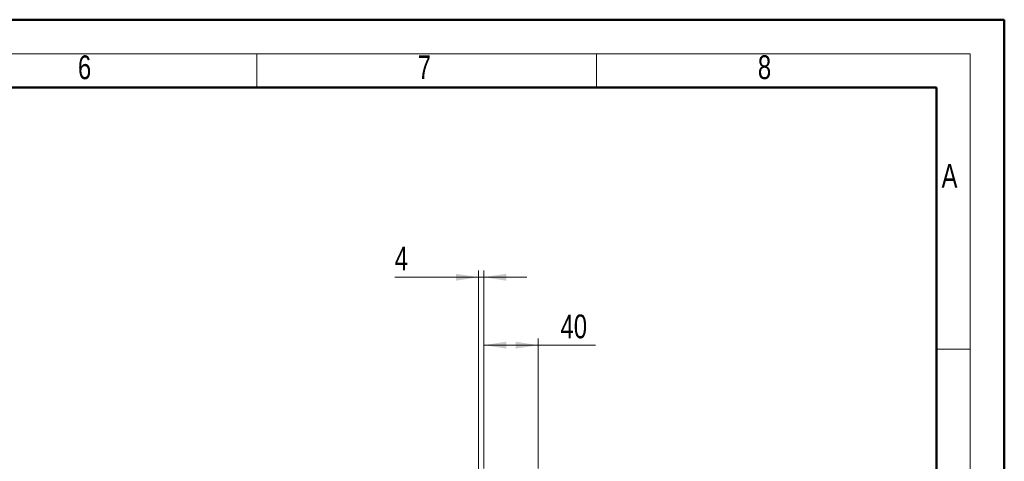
# Model space of a CAD drawing. Header units: millimetres. Extents: x 0 to 420, y 0 to 297.
# Tile 145 of 145: x 275 to 420, y 232 to 297. Entities that reach past the tile are written whole.
import ezdxf

# ---------------------------------------------------------------- set-up
doc = ezdxf.new("R2010")
doc.units = ezdxf.units.MM
doc.styles.add('SLDTEXTSTYLE0', font='TXT', dxfattribs={"width": 0.75})
doc.dimstyles.new('SLDDIMSTYLE0', dxfattribs={"dimtxt": 3.5, "dimasz": 3.302, "dimexe": 0, "dimexo": 0.0625, "dimgap": 0.875, "dimtad": 1, "dimlfac": 5, "dimrnd": 1e-09, "dimzin": 12, "dimdsep": 46, "dimtxsty": 'SLDTEXTSTYLE0', "dimsah": 1, "dimcen": 0.09, "dimadec": 0, "dimazin": 3, "dimtfac": 1, "dimtofl": 0, "dimtmove": 0, "dimatfit": 3, "dimfxl": 1, "dimfrac": 2, "dimtolj": 1, "dimtzin": 12, "dimarcsym": 0})
doc.dimstyles.new('SLDDIMSTYLE1', dxfattribs={"dimtxt": 3.5, "dimasz": 3.302, "dimexe": 0, "dimexo": 0.0625, "dimgap": 0.875, "dimtad": 1, "dimlfac": 5, "dimrnd": 1e-09, "dimzin": 12, "dimdsep": 46, "dimtxsty": 'SLDTEXTSTYLE0', "dimsah": 1, "dimcen": 0.09, "dimadec": 0, "dimazin": 3, "dimtfac": 1, "dimtmove": 0, "dimatfit": 0, "dimfxl": 1, "dimfrac": 2, "dimtolj": 1, "dimtzin": 12, "dimarcsym": 0})

# ---------------------------------------------------------------- blocks, each defined once
blk = doc.blocks.new('_D_10')
at = {"color": 7, "linetype": 'Continuous', "lineweight": 18}
for p, q in [((343.49, 231.16), (343.49, 250.32)), ((343.49, 249.32), (351.49, 249.32)), ((351.49, 231.16), (351.49, 250.32)), ((351.49, 249.32), (359.95, 249.32))]:
    blk.add_line(p, q, dxfattribs=at)
for points in [[(343.49, 249.32), (346.8, 248.81), (346.8, 249.83)], [(351.49, 249.32), (348.19, 249.83), (348.19, 248.81)]]:
    blk.add_solid(points, dxfattribs=at)
at = {"color": 7, "linetype": 'Continuous', "lineweight": 18, "insert": (354.78, 253.83), "char_height": 3.5, "attachment_point": 1, "style": 'SLDTEXTSTYLE0'}
blk.add_mtext('40', dxfattribs=at)
blk = doc.blocks.new('_D_11')
at = {"color": 7, "linetype": 'Continuous', "lineweight": 18}
for p, q in [((342.69, 230.76), (342.69, 260.32)), ((343.49, 231.56), (343.49, 260.32)), ((342.69, 259.32), (330.38, 259.32)), ((342.69, 259.32), (343.49, 259.32)), ((343.49, 259.32), (349.84, 259.32))]:
    blk.add_line(p, q, dxfattribs=at)
for points in [[(342.69, 259.32), (339.39, 259.83), (339.39, 258.81)], [(343.49, 259.32), (346.8, 258.81), (346.8, 259.83)]]:
    blk.add_solid(points, dxfattribs=at)
at = {"color": 7, "linetype": 'Continuous', "lineweight": 18, "insert": (330.38, 263.83), "char_height": 3.5, "attachment_point": 1, "style": 'SLDTEXTSTYLE0'}
blk.add_mtext('4', dxfattribs=at)

msp = doc.modelspace()

# ---------------------------------------------------------------- linework, layer by layer
at = {"color": 7, "linetype": 'Continuous', "lineweight": 50}
for p, q in [((0.0788, 297.2148), (420.0788, 297.2148)), ((420.0788, 0.2148), (420.0788, 297.2148)), ((20.0788, 287.2148), (410.0788, 287.2148)), ((410.0788, 287.2148), (410.0788, 10.2148))]:
    msp.add_line(p, q, dxfattribs=at)
at = {"color": 7, "linetype": 'Continuous', "lineweight": 18}
for p, q in [((15.0788, 292.2148), (415.0788, 292.2148)), ((310.0788, 292.2148), (310.0788, 287.2148)), ((360.0788, 292.2148), (360.0788, 287.2148)), ((415.0788, 292.2148), (415.0788, 5.2148)), ((410.0788, 248.7148), (415.0788, 248.7148))]:
    msp.add_line(p, q, dxfattribs=at)

# ---------------------------------------------------------------- texts
at = {"color": 7, "linetype": 'Continuous', "lineweight": 0, "char_height": 3.5, "attachment_point": 1, "style": 'SLDTEXTSTYLE0'}
for s, insert in [('6', (283.7738, 291.9628)), ('7', (333.7719, 291.9758)), ('8', (383.8203, 291.9758)), ('A', (410.8491, 275.9751))]:
    msp.add_mtext(s, dxfattribs=dict(at, insert=insert))

# ---------------------------------------------------------------- dimensions: what is measured, and where the dimension line sits
at = {"color": 7, "linetype": 'Continuous', "lineweight": 18}
for base, p1, p2, dimstyle, picture, middle in [((343.4938, 259.322), (342.6938, 229.7553), (343.4938, 230.5553), 'SLDDIMSTYLE1', '_D_11', (331.6692, 259.322)), ((351.4938, 249.323), (343.4938, 230.1553), (351.4938, 230.1553), 'SLDDIMSTYLE0', '_D_10', (357.3686, 249.323))]:
    dim = msp.add_linear_dim(base=base, p1=p1, p2=p2, dimstyle=dimstyle, dxfattribs=at)
    dim.commit()
    dim.dimension.update_dxf_attribs({"geometry": picture, "text_midpoint": middle, "dimtype": 160})

doc.saveas('drawing.dxf')
